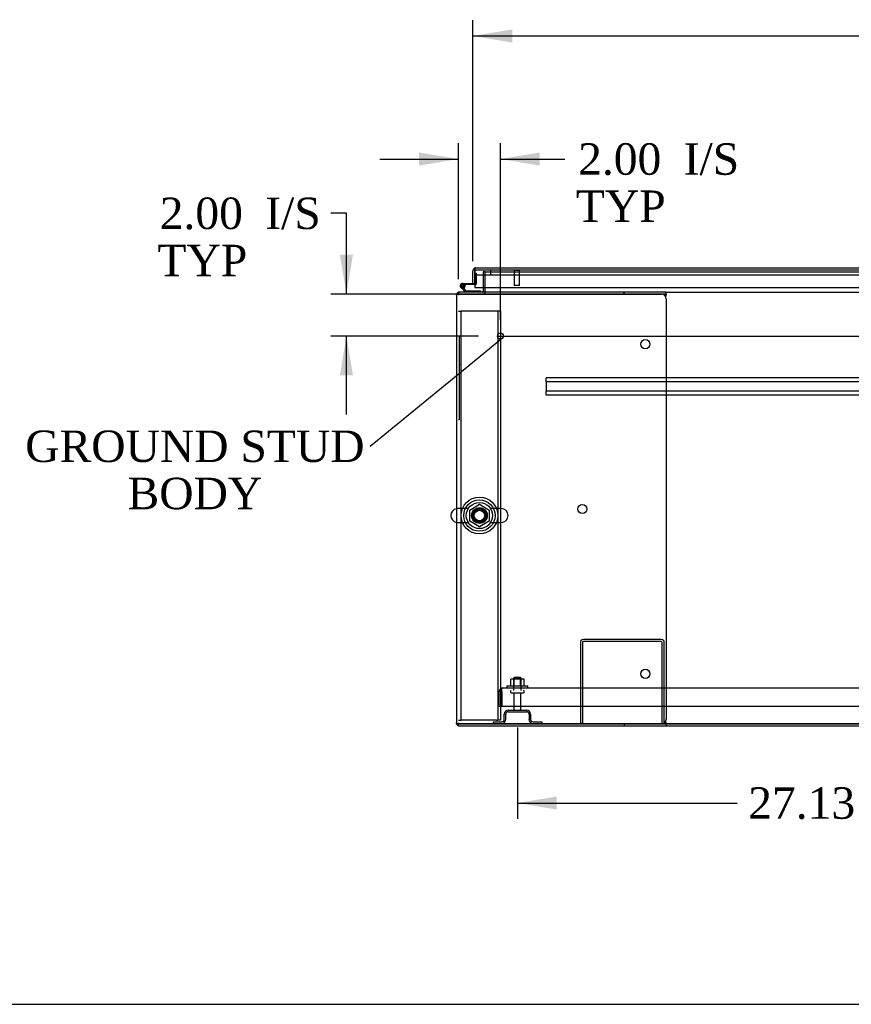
# Model space of a CAD drawing. Header units: inches. Extents: x 1 to 359, y -2 to 239.
# Tile 1 of 22: x 47 to 86, y 1 to 48. Entities that reach past the tile are written whole.
import ezdxf
from ezdxf import colors
from ezdxf.entities.mleader import LeaderData, LeaderLine
from ezdxf.enums import TextEntityAlignment as Align
from ezdxf.lldxf.tags import DXFTag
from ezdxf.math import Vec2, Vec3

# ---------------------------------------------------------------- set-up
doc = ezdxf.new("R2010")
doc.units = ezdxf.units.IN
doc.header["$MEASUREMENT"] = 0
for name, color, linetype in [('COM42187', 7, 'Continuous'), ('COM43134', 7, 'Continuous'), ('COM50521', 7, 'Continuous'), ('COM50799-4', 7, 'Continuous'), ('COM50800-1', 7, 'Continuous'), ('COM52265-4', 7, 'Continuous'), ('COM54578-68', 7, 'Continuous'), ('COM54837', 7, 'Continuous'), ('COM54928-5', 7, 'Continuous'), ('COM55702-64', 7, 'Continuous'), ('COM71163-12', 7, 'Continuous'), ('Default', 7, 'Continuous'), ('GSK11033', 7, 'Continuous'), ('NTS166105', 7, 'Continuous'), ('NTS166905', 7, 'Continuous'), ('QLB20205', 7, 'Continuous'), ('SCS00680', 7, 'Continuous'), ('STD21878', 7, 'Continuous'), ('STD26094', 7, 'Continuous'), ('WAF25059', 7, 'Continuous'), ('WAF25362', 7, 'Continuous'), ('WAM254785', 7, 'Continuous')]:
    doc.layers.add(name, color=color, linetype=linetype)
doc.styles.add('SEACAD_Times_New_Roman', font='times.ttf')
tags = doc.linetypes.add('CENTER2', pattern=[1.125, 0.75, -0.125, 0.125, -0.125]).pattern_tags.tags
tags[10:11] = [DXFTag(74, 4), DXFTag(75, 0), DXFTag(340, '0'), DXFTag(46, 0.0), DXFTag(50, 0.0), DXFTag(44, 0.0), DXFTag(45, 0.0)]
tags[8:9] = [DXFTag(74, 4), DXFTag(75, 0), DXFTag(340, '0'), DXFTag(46, 0.0), DXFTag(50, 0.0), DXFTag(44, 0.0), DXFTag(45, 0.0)]
tags[6:7] = [DXFTag(74, 4), DXFTag(75, 0), DXFTag(340, '0'), DXFTag(46, 0.0), DXFTag(50, 0.0), DXFTag(44, 0.0), DXFTag(45, 0.0)]
tags[4:5] = [DXFTag(74, 4), DXFTag(75, 0), DXFTag(340, '0'), DXFTag(46, 0.0), DXFTag(50, 0.0), DXFTag(44, 0.0), DXFTag(45, 0.0)]
tags = doc.linetypes.add('HIDDEN2', pattern=[0.1875, 0.125, -0.0625]).pattern_tags.tags
tags[6:7] = [DXFTag(74, 4), DXFTag(75, 0), DXFTag(340, '0'), DXFTag(46, 0.0), DXFTag(50, 0.0), DXFTag(44, 0.0), DXFTag(45, 0.0)]
tags[4:5] = [DXFTag(74, 4), DXFTag(75, 0), DXFTag(340, '0'), DXFTag(46, 0.0), DXFTag(50, 0.0), DXFTag(44, 0.0), DXFTag(45, 0.0)]
doc.dimstyles.new('HAMMOND_(STH_-_300x200)', dxfattribs={"dimtxt": 1.5, "dimasz": 1.875, "dimexe": 0.75, "dimexo": 0.75, "dimgap": 0.375, "dimtad": 0, "dimtih": 1, "dimtoh": 1, "dimzin": 0, "dimdsep": 46, "dimtxsty": 'SEACAD_Times_New_Roman', "dimblk1": '_SE_FILLED', "dimblk2": '_SE_FILLED', "dimsah": 1, "dimcen": 0.75, "dimadec": 0, "dimazin": 0, "dimtfac": 0.8, "dimtofl": 0, "dimtmove": 0, "dimatfit": 3, "dimfxl": 1, "dimtolj": 1, "dimtzin": 0, "dimarcsym": 0})

# ---------------------------------------------------------------- blocks, each defined once
blk = doc.blocks.new('_SE_FILLED')
at = {"color": 0}
blk.add_line((0, 0), (-1, 0), dxfattribs=at)
blk.add_solid([(0, 0), (-1, -0.1665), (-1, 0.1665), (0, 0)], dxfattribs=at)
blk = doc.blocks.new('SEANNOT_GROUP3')
at = {"layer": 'Default', "color": 7, "linetype": 'CENTER2'}
blk.add_line((69.441, 32.533), (125.451, 32.533), dxfattribs=at)
blk = doc.blocks.new('SE1')
at = {"layer": 'COM42187', "color": 7, "linetype": 'HIDDEN2'}
for p, q in [((67.51, 33.723), (67.635, 33.723)), ((67.695, 33.723), (67.635, 33.723)), ((67.635, 14.223), (67.635, 33.723)), ((69.325, 33.723), (67.695, 33.723)), ((69.385, 33.723), (69.325, 33.723)), ((69.385, 33.723), (69.385, 14.223)), ((69.51, 33.723), (69.385, 33.723)), ((69.51, 33.723), (69.51, 14.223)), ((67.51, 14.223), (67.635, 14.223)), ((67.695, 14.223), (67.635, 14.223)), ((69.325, 14.223), (67.695, 14.223)), ((69.325, 14.223), (69.385, 14.223)), ((69.51, 14.223), (69.385, 14.223))]:
    blk.add_line(p, q, dxfattribs=at)
blk.add_circle((68.51, 23.973), 0.375, dxfattribs=at)
at = {"layer": 'COM43134', "color": 7, "linetype": 'HIDDEN2'}
for p, q in [((69.445, 14.877), (69.445, 15.567)), ((69.569, 15.649), (69.52, 15.716)), ((69.569, 15.649), (69.569, 15.567)), ((69.569, 15.567), (69.57, 15.567)), ((69.57, 15.567), (69.57, 15.716)), ((69.57, 14.877), (69.57, 15.567)), ((69.57, 15.567), (69.57, 14.877)), ((69.629, 15.752), (69.629, 15.752)), ((69.629, 15.752), (69.63, 15.752)), ((69.63, 15.752), (125.26, 15.752)), ((69.445, 14.877), (69.57, 14.877)), ((69.57, 14.877), (125.319, 14.877))]:
    blk.add_line(p, q, dxfattribs=at)
for start, end in [(126.194, 180), (90.1208, 126.194), (90, 90.0589)]:
    blk.add_arc((69.63, 15.567), 0.185, start, end, dxfattribs=at)
blk.add_open_spline([(69.57, 15.716), (69.58, 15.728), (69.59, 15.737), (69.604, 15.746), (69.609, 15.748), (69.619, 15.751), (69.624, 15.752), (69.629, 15.752)], degree=3, knots=[0, 0, 0, 0, 0.5, 0.5, 0.75, 0.75, 1, 1, 1, 1], dxfattribs=at)
at = {"layer": 'COM50521', "color": 7, "linetype": 'HIDDEN2'}
for p, q in [((73.32, 17.922), (73.32, 14.065)), ((73.415, 17.922), (73.415, 14.065)), ((77.177, 18.065), (73.463, 18.065)), ((77.177, 17.97), (73.463, 17.97)), ((77.225, 14.065), (77.225, 17.922)), ((77.32, 14.065), (77.32, 17.922)), ((73.415, 14.065), (73.32, 14.065)), ((77.225, 14.065), (77.32, 14.065))]:
    blk.add_line(p, q, dxfattribs=at)
for centre, radius, start, end in [((73.463, 17.922), 0.143, 90, 180), ((73.463, 17.922), 0.048, 90, 180), ((77.177, 17.922), 0.143, 0, 90), ((77.177, 17.922), 0.048, 0, 90)]:
    blk.add_arc(centre, radius, start, end, dxfattribs=at)
at = {"layer": 'COM50799-4', "color": 7, "linetype": 'Continuous'}
for p, q in [((68.291, 35.708), (68.252, 35.759)), ((68.291, 35.645), (68.291, 35.759)), ((68.291, 35.708), (68.291, 35.645)), ((68.339, 35.788), (68.338, 35.788)), ((68.339, 35.788), (68.339, 35.788)), ((68.339, 35.788), (97.178, 35.788)), ((68.196, 35.043), (68.196, 35.645)), ((68.291, 35.645), (68.291, 35.645)), ((68.291, 35.645), (68.291, 34.851)), ((68.291, 35.043), (68.291, 35.443)), ((68.196, 35.043), (68.291, 35.043)), ((68.291, 34.851), (97.178, 34.851))]:
    blk.add_line(p, q, dxfattribs=at)
for start, end in [(127.5036, 180), (90.1561, 127.5036), (90, 90.0762)]:
    blk.add_arc((68.339, 35.645), 0.143, start, end, dxfattribs=at)
blk.add_open_spline([(68.291, 35.759), (68.299, 35.768), (68.307, 35.775), (68.319, 35.783), (68.323, 35.785), (68.331, 35.787), (68.335, 35.788), (68.339, 35.788)], degree=3, knots=[0, 0, 0, 0, 0.5, 0.5, 0.75, 0.75, 1, 1, 1, 1], dxfattribs=at)
at = {"layer": 'COM50800-1', "color": 7, "linetype": 'HIDDEN2'}
for p, q in [((67.51, 14.065), (127.383, 14.065)), ((67.51, 13.948), (67.51, 14.035)), ((67.51, 13.94), (67.558, 13.94))]:
    blk.add_line(p, q, dxfattribs=at)
at = {"layer": 'COM50800-1', "color": 7, "linetype": 'Continuous'}
for p, q in [((67.51, 13.94), (67.51, 13.948)), ((77.415, 13.94), (117.478, 13.94))]:
    blk.add_line(p, q, dxfattribs=at)
at = {"layer": 'COM52265-4', "color": 7, "linetype": 'HIDDEN2'}
for p, q in [((68.695, 35.595), (68.695, 34.851)), ((68.79, 35.595), (68.695, 35.595)), ((67.423, 34.533), (67.415, 34.533)), ((67.423, 14.035), (67.415, 14.035))]:
    blk.add_line(p, q, dxfattribs=at)
at = {"layer": 'COM52265-4', "color": 7, "linetype": 'Continuous'}
for p, q in [((68.695, 34.851), (68.695, 34.676)), ((67.415, 34.485), (67.415, 34.533)), ((67.415, 14.035), (67.415, 14.083))]:
    blk.add_line(p, q, dxfattribs=at)
for radius, start in [(0.048, 270), (0.143, 340.3871)]:
    blk.add_arc((68.647, 34.676), radius, start, 0, dxfattribs=at)
at = {"layer": 'COM52265-4', "color": 7, "linetype": 'HIDDEN2'}
blk.add_arc((68.647, 34.676), 0.143, 270, 340.3871, dxfattribs=at)
at = {"layer": 'COM54578-68', "color": 7, "linetype": 'HIDDEN2'}
for p, q in [((68.291, 35.531), (68.353, 35.531)), ((68.353, 35.531), (68.353, 35.006)), ((67.648, 34.914), (67.648, 34.939)), ((67.675, 34.885), (67.745, 34.814)), ((67.698, 34.989), (67.723, 34.989)), ((67.723, 34.864), (67.698, 34.864)), ((67.828, 34.926), (67.766, 34.926)), ((67.773, 34.939), (67.773, 34.914)), ((68.328, 34.981), (68.291, 34.981))]:
    blk.add_line(p, q, dxfattribs=at)
at = {"layer": 'COM54578-68', "color": 7, "linetype": 'Continuous'}
for p, q in [((67.843, 34.628), (67.632, 34.84)), ((67.711, 35.043), (68.196, 35.043)), ((68.291, 34.981), (67.711, 34.981)), ((67.745, 34.814), (67.869, 34.69)), ((67.766, 34.931), (67.827, 34.937)), ((67.869, 34.69), (68.563, 34.69)), ((68.563, 34.69), (68.563, 34.628))]:
    blk.add_line(p, q, dxfattribs=at)
blk.add_circle((67.711, 34.926), 0.05, dxfattribs=at)
for radius, start, end in [(0.117, 90, 5.2159), (0.117, 227.608, 287.0274), (0.055, 90, 5.2159), (0.055, 5.2159, 90), (0.117, 5.2159, 28.0398)]:
    blk.add_arc((67.711, 34.926), radius, start, end, dxfattribs=at)
at = {"layer": 'COM54578-68', "color": 7, "linetype": 'HIDDEN2'}
for centre, radius, start, end in [((67.698, 34.939), 0.05, 90, 180), ((67.698, 34.914), 0.05, 180, 270), ((67.711, 34.926), 0.117, 28.0398, 90), ((67.723, 34.939), 0.05, 0, 90), ((67.723, 34.914), 0.05, 270, 0), ((68.328, 35.006), 0.025, 270, 0)]:
    blk.add_arc(centre, radius, start, end, dxfattribs=at)
at = {"layer": 'COM54837', "color": 7, "linetype": 'HIDDEN2'}
for p, q in [((71.695, 30.49), (71.695, 30.533)), ((123.195, 30.533), (71.695, 30.533)), ((71.695, 30.388), (71.695, 30.49)), ((71.695, 30.345), (71.695, 30.388)), ((71.695, 30.345), (71.695, 29.908)), ((123.195, 30.345), (71.695, 30.345)), ((71.695, 29.865), (71.695, 29.908)), ((123.195, 29.908), (71.695, 29.908)), ((71.695, 29.763), (71.695, 29.865)), ((71.695, 29.72), (71.695, 29.763)), ((123.195, 29.72), (71.695, 29.72))]:
    blk.add_line(p, q, dxfattribs=at)
at = {"layer": 'COM54928-5', "color": 7, "linetype": 'Continuous'}
for p, q in [((67.415, 34.485), (67.415, 14.083)), ((67.423, 34.533), (67.558, 34.533)), ((67.558, 34.533), (67.423, 34.533)), ((75.414, 34.628), (67.558, 34.628)), ((67.558, 34.533), (67.558, 34.533)), ((75.414, 34.533), (67.558, 34.533)), ((67.558, 34.533), (77.194, 34.533)), ((77.415, 34.628), (75.414, 34.628)), ((75.414, 34.533), (75.414, 34.628)), ((77.415, 34.533), (75.414, 34.533)), ((77.39, 34.413), (77.404, 34.485)), ((77.414, 34.313), (77.414, 14.255)), ((77.415, 34.533), (77.415, 34.628)), ((77.415, 34.523), (77.415, 34.533)), ((77.404, 14.083), (77.39, 14.156)), ((67.423, 14.035), (67.558, 14.035)), ((67.558, 14.035), (67.423, 14.035)), ((67.558, 14.035), (67.558, 14.035)), ((67.558, 14.035), (75.414, 14.035)), ((77.194, 14.035), (67.558, 14.035)), ((67.558, 13.94), (75.414, 13.94)), ((75.414, 14.035), (75.414, 13.94)), ((75.414, 14.035), (77.415, 14.035)), ((75.414, 13.94), (77.415, 13.94)), ((77.415, 14.035), (77.415, 14.045)), ((77.415, 14.035), (77.415, 13.94))]:
    blk.add_line(p, q, dxfattribs=at)
for centre in [(76.414, 32.143), (73.414, 24.284), (76.414, 16.425)]:
    blk.add_circle(centre, 0.218, dxfattribs=at)
for centre, radius, start, end in [((67.558, 34.485), 0.143, 160.3871, 180), ((67.558, 34.485), 0.143, 90, 160.3871), ((77.194, 34.313), 0.22, 0, 90), ((77.722, 34.416), 0.326, 160.716, 167.6742), ((77.194, 14.255), 0.22, 270, 0), ((67.558, 14.083), 0.143, 180, 199.6129), ((67.558, 14.083), 0.143, 199.6129, 270), ((77.722, 14.153), 0.326, 192.3258, 199.284)]:
    blk.add_arc(centre, radius, start, end, dxfattribs=at)
for centre, start_param, end_param in [((67.558, 34.485), 2.799282, 3.141593), ((67.558, 14.083), 3.141593, 3.483903)]:
    blk.add_ellipse(centre, major_axis=(0.143, 0), ratio=0.99836, start_param=start_param, end_param=end_param, dxfattribs=at)
at = {"layer": 'COM55702-64', "color": 7, "linetype": 'HIDDEN2'}
for p, q in [((69.882, 14.69), (70.757, 14.69)), ((69.882, 14.618), (70.757, 14.618)), ((69.157, 14.137), (69.579, 14.137)), ((69.157, 14.137), (69.157, 14.065)), ((69.695, 14.253), (69.695, 14.503)), ((69.767, 14.253), (69.767, 14.503)), ((70.873, 14.503), (70.873, 14.253)), ((70.945, 14.503), (70.945, 14.253)), ((71.06, 14.137), (71.482, 14.137)), ((71.482, 14.137), (71.482, 14.065))]:
    blk.add_line(p, q, dxfattribs=at)
for centre, radius, start, end in [((69.882, 14.503), 0.188, 90, 180), ((69.882, 14.503), 0.116, 90, 180), ((70.757, 14.503), 0.188, 0, 90), ((70.757, 14.503), 0.116, 0, 90), ((69.579, 14.253), 0.188, 270, 0), ((69.579, 14.253), 0.116, 270, 0), ((71.06, 14.253), 0.188, 180, 270), ((71.06, 14.253), 0.116, 180, 270)]:
    blk.add_arc(centre, radius, start, end, dxfattribs=at)
at = {"layer": 'COM71163-12', "color": 7, "linetype": 'HIDDEN2'}
for p, q in [((68.79, 34.851), (68.79, 35.595)), ((68.79, 35.595), (126.103, 35.595)), ((67.51, 34.628), (67.558, 34.628)), ((67.51, 34.62), (67.51, 34.485)), ((67.51, 14.083), (67.51, 14.035))]:
    blk.add_line(p, q, dxfattribs=at)
at = {"layer": 'COM71163-12', "color": 7, "linetype": 'Continuous'}
for p, q in [((68.79, 34.676), (68.79, 34.851)), ((67.51, 34.628), (67.51, 34.62)), ((68.79, 34.676), (68.79, 34.628)), ((77.415, 34.628), (117.478, 34.628)), ((77.415, 14.035), (117.478, 14.035))]:
    blk.add_line(p, q, dxfattribs=at)
at = {"layer": 'GSK11033', "color": 7, "linetype": 'Continuous'}
for p, q in [((68.291, 35.443), (68.291, 35.693)), ((68.291, 35.693), (68.291, 35.693)), ((68.291, 35.443), (68.291, 35.443))]:
    blk.add_line(p, q, dxfattribs=at)
at = {"layer": 'GSK11033', "color": 7, "linetype": 'HIDDEN2'}
for p, q in [((68.291, 35.693), (97.178, 35.693)), ((69.041, 35.693), (69.041, 35.443)), ((68.291, 35.443), (97.178, 35.443))]:
    blk.add_line(p, q, dxfattribs=at)
at = {"layer": 'NTS166105', "color": 7, "linetype": 'HIDDEN2'}
for p, q in [((70.164, 16.168), (70.004, 16.168)), ((70.004, 15.848), (70.004, 16.168)), ((70.474, 16.168), (70.164, 16.168)), ((70.164, 15.848), (70.164, 16.168)), ((70.635, 16.168), (70.474, 16.168)), ((70.474, 15.848), (70.474, 16.168)), ((70.635, 15.848), (70.635, 16.168))]:
    blk.add_line(p, q, dxfattribs=at)
at = {"layer": 'NTS166905', "color": 7, "linetype": 'HIDDEN2'}
for p, q in [((68.045, 24.236), (68.514, 24.51)), ((68.514, 24.51), (68.975, 24.236)), ((68.045, 23.71), (68.045, 24.236)), ((68.975, 24.236), (68.975, 23.71)), ((68.51, 23.438), (68.045, 23.71)), ((68.975, 23.71), (68.51, 23.438))]:
    blk.add_line(p, q, dxfattribs=at)
blk.add_circle((68.51, 23.973), 0.263, dxfattribs=at)
at = {"layer": 'QLB20205', "color": 7, "linetype": 'HIDDEN2'}
for p, q in [((67.54, 32.533), (67.51, 32.533)), ((67.54, 32.533), (67.54, 32.158)), ((67.54, 32.158), (67.54, 28.908)), ((67.556, 31.36), (67.54, 31.36)), ((67.555, 31.339), (67.54, 31.339)), ((67.556, 31.326), (67.54, 31.326)), ((67.555, 31.324), (67.54, 31.324)), ((67.555, 31.314), (67.54, 31.314)), ((67.555, 31.286), (67.54, 31.286)), ((67.555, 31.2), (67.54, 31.2)), ((67.555, 31.184), (67.54, 31.184)), ((67.54, 31.182), (67.556, 31.182)), ((67.54, 31.182), (67.556, 31.182)), ((67.556, 31.142), (67.54, 31.142)), ((67.555, 31.314), (67.555, 31.324)), ((67.555, 31.286), (67.555, 31.314)), ((67.555, 31.2), (67.555, 31.286)), ((67.555, 31.184), (67.555, 31.2)), ((67.555, 31.184), (67.555, 31.182)), ((67.555, 31.132), (67.555, 31.14)), ((67.555, 30.971), (67.555, 31.132)), ((67.555, 31.038), (67.556, 31.038)), ((67.555, 30.971), (67.54, 30.971)), ((67.556, 30.935), (67.54, 30.935)), ((67.555, 30.785), (67.54, 30.785)), ((67.555, 30.764), (67.54, 30.764)), ((67.54, 30.757), (67.556, 30.757)), ((67.555, 30.707), (67.54, 30.707)), ((67.555, 30.565), (67.54, 30.565)), ((67.555, 30.925), (67.555, 30.933)), ((67.555, 30.816), (67.555, 30.925)), ((67.555, 30.785), (67.555, 30.816)), ((67.555, 30.764), (67.555, 30.785)), ((67.555, 30.565), (67.555, 30.707)), ((67.556, 30.7), (67.555, 30.7)), ((67.555, 30.565), (67.556, 30.565)), ((67.555, 30.483), (67.54, 30.483)), ((67.555, 30.479), (67.54, 30.479)), ((67.555, 30.47), (67.54, 30.47)), ((67.555, 30.459), (67.54, 30.459)), ((67.555, 30.44), (67.54, 30.44)), ((67.555, 30.371), (67.54, 30.371)), ((67.555, 30.348), (67.54, 30.348)), ((67.555, 30.279), (67.54, 30.279)), ((67.555, 30.137), (67.54, 30.137)), ((67.555, 30.055), (67.54, 30.055)), ((67.555, 30.051), (67.54, 30.051)), ((67.555, 30.479), (67.555, 30.483)), ((67.555, 30.47), (67.555, 30.479)), ((67.555, 30.459), (67.555, 30.47)), ((67.555, 30.44), (67.555, 30.459)), ((67.555, 30.371), (67.555, 30.44)), ((67.555, 30.348), (67.555, 30.371)), ((67.555, 30.137), (67.555, 30.279)), ((67.556, 30.272), (67.555, 30.272)), ((67.555, 30.138), (67.556, 30.138)), ((67.555, 30.051), (67.555, 30.055)), ((67.555, 30.042), (67.555, 30.051)), ((67.555, 30.042), (67.54, 30.042)), ((67.555, 30.031), (67.54, 30.031)), ((67.555, 30.012), (67.54, 30.012)), ((67.555, 29.943), (67.54, 29.943)), ((67.555, 29.921), (67.54, 29.921)), ((67.556, 29.847), (67.54, 29.847)), ((67.555, 29.84), (67.54, 29.84)), ((67.555, 29.815), (67.54, 29.815)), ((67.555, 29.723), (67.54, 29.723)), ((67.54, 29.702), (67.556, 29.702)), ((67.555, 30.031), (67.555, 30.042)), ((67.555, 30.012), (67.555, 30.031)), ((67.555, 29.943), (67.555, 30.012)), ((67.555, 29.921), (67.555, 29.943)), ((67.555, 29.847), (67.555, 29.84)), ((67.555, 29.815), (67.555, 29.84)), ((67.555, 29.723), (67.555, 29.815)), ((67.54, 28.908), (67.54, 28.533)), ((67.54, 28.533), (67.51, 28.533))]:
    blk.add_line(p, q, dxfattribs=at)
at = {"layer": 'SCS00680', "color": 7, "linetype": 'HIDDEN2'}
for p, q in [((67.98, 24.304), (67.474, 24.304)), ((69.545, 24.304), (69.04, 24.304)), ((67.474, 23.642), (67.98, 23.642)), ((69.04, 23.642), (69.545, 23.642))]:
    blk.add_line(p, q, dxfattribs=at)
for radius in [0.625, 0.312, 0.252]:
    blk.add_circle((68.51, 23.973), radius, dxfattribs=at)
at = {"layer": 'SCS00680', "color": 7, "linetype": 'Continuous'}
blk.add_arc((67.474, 23.973), 0.331, 100.3132, 259.6868, dxfattribs=at)
at = {"layer": 'SCS00680', "color": 7, "linetype": 'HIDDEN2'}
for centre, start, end in [((67.474, 23.973), 90, 100.3132), ((69.545, 23.973), 270, 90), ((67.474, 23.973), 259.6868, 270)]:
    blk.add_arc(centre, 0.331, start, end, dxfattribs=at)
at = {"layer": 'STD21878', "color": 7, "linetype": 'HIDDEN2'}
for p, q in [((70.15, 35.693), (70.15, 35.662)), ((70.431, 35.662), (70.431, 35.693)), ((70.431, 35.662), (70.15, 35.662)), ((70.166, 35.662), (70.166, 34.943)), ((70.416, 34.943), (70.416, 35.662)), ((70.416, 34.943), (70.166, 34.943))]:
    blk.add_line(p, q, dxfattribs=at)
blk.add_circle((69.51, 32.533), 0.141, dxfattribs=at)
at = {"layer": 'STD26094', "color": 7, "linetype": 'HIDDEN2'}
for p, q in [((70.17, 16.252), (70.132, 16.215)), ((70.132, 16.215), (70.507, 16.215)), ((70.132, 16.215), (70.132, 15.627)), ((70.47, 16.252), (70.17, 16.252)), ((70.507, 16.215), (70.47, 16.252)), ((70.507, 15.627), (70.507, 16.215)), ((69.995, 15.597), (69.995, 15.557)), ((70.025, 15.527), (70.615, 15.527)), ((70.155, 15.527), (70.155, 14.75)), ((70.485, 14.75), (70.485, 15.527)), ((70.645, 15.557), (70.645, 15.597))]:
    blk.add_line(p, q, dxfattribs=at)
for centre, radius, start, end in [((70.025, 15.597), 0.03, 90, 180), ((70.025, 15.557), 0.03, 180, 270), ((70.615, 15.597), 0.03, 0, 90), ((70.615, 15.557), 0.03, 270, 0), ((70.215, 14.75), 0.06, 180, 270), ((70.425, 14.75), 0.06, 270, 0)]:
    blk.add_arc(centre, radius, start, end, dxfattribs=at)
at = {"layer": 'WAF25059', "color": 7, "linetype": 'HIDDEN2'}
for p, q in [((69.82, 15.848), (70.82, 15.848)), ((69.82, 15.848), (69.82, 15.752)), ((70.82, 15.752), (70.82, 15.848))]:
    blk.add_line(p, q, dxfattribs=at)
at = {"layer": 'WAF25362', "color": 7, "linetype": 'HIDDEN2'}
for radius in [0.875, 0.344]:
    blk.add_circle((68.51, 23.973), radius, dxfattribs=at)
at = {"layer": 'WAM254785', "color": 7, "linetype": 'HIDDEN2'}
for radius in [0.75, 0.312]:
    blk.add_circle((68.51, 23.973), radius, dxfattribs=at)
blk = doc.blocks.new('DMBLK3142')
at = {"layer": 'Default', "linetype": 'Continuous'}
for points in [[(70.071, 47.15), (68.196, 46.838), (70.071, 46.525)], [(124.821, 47.15), (124.821, 46.525), (126.696, 46.838)]]:
    blk.add_hatch(color=7, dxfattribs=at).paths.add_polyline_path(points)
at = {"layer": 'Default', "color": 7, "linetype": 'Continuous'}
for p, q in [((68.196, 36.094), (68.196, 47.588)), ((126.696, 36.094), (126.696, 47.588)), ((68.196, 46.838), (93.491, 46.838)), ((101.401, 46.838), (126.696, 46.838))]:
    blk.add_line(p, q, dxfattribs=at)
at = {"layer": 'Default', "color": 7, "linetype": 'Continuous', "style": 'SEACAD_Times_New_Roman'}
for s, p in [('58.50', (94.887, 47.588)), ('DOOR ', (94.016, 45.338))]:
    blk.add_text(s, height=1.5, dxfattribs=at).set_placement(p, align=Align.TOP_LEFT)
blk = doc.blocks.new('DMBLK3145')
at = {"layer": 'Default', "linetype": 'Continuous'}
for points in [[(61.857, 36.408), (62.17, 34.533), (62.482, 36.408)], [(61.857, 30.658), (62.482, 30.658), (62.17, 32.533)]]:
    blk.add_hatch(color=7, dxfattribs=at).paths.add_polyline_path(points)
at = {"layer": 'Default', "color": 7, "linetype": 'Continuous'}
for p, q in [((62.17, 38.383), (61.42, 38.383)), ((62.17, 34.533), (62.17, 38.383)), ((67.897, 34.533), (61.42, 34.533)), ((68.468, 32.533), (61.42, 32.533)), ((62.17, 28.783), (62.17, 32.533))]:
    blk.add_line(p, q, dxfattribs=at)
at = {"layer": 'Default', "color": 7, "linetype": 'Continuous', "style": 'SEACAD_Times_New_Roman'}
for s, p in [('2.00', (53.269, 39.133)), ('I/S', (58.3, 39.133)), ('TYP', (53.162, 36.883))]:
    blk.add_text(s, height=1.5, dxfattribs=at).set_placement(p, align=Align.TOP_LEFT)
blk = doc.blocks.new('DMBLK3146')
at = {"layer": 'Default', "linetype": 'Continuous'}
for points in [[(65.635, 41.283), (65.635, 40.658), (67.51, 40.971)], [(71.385, 41.283), (69.51, 40.971), (71.385, 40.658)]]:
    blk.add_hatch(color=7, dxfattribs=at).paths.add_polyline_path(points)
at = {"layer": 'Default', "color": 7, "linetype": 'Continuous'}
for p, q in [((67.51, 35.235), (67.51, 41.721)), ((69.51, 33.283), (69.51, 41.721)), ((63.76, 40.971), (67.51, 40.971)), ((69.51, 40.971), (71.834, 40.971)), ((71.834, 40.971), (72.584, 40.971))]:
    blk.add_line(p, q, dxfattribs=at)
at = {"layer": 'Default', "color": 7, "linetype": 'Continuous', "style": 'SEACAD_Times_New_Roman'}
for s, p in [('I/S', (78.246, 41.721)), ('2.00', (73.215, 41.721)), ('TYP', (73.109, 39.471))]:
    blk.add_text(s, height=1.5, dxfattribs=at).set_placement(p, align=Align.TOP_LEFT)
blk = doc.blocks.new('DMBLK3147')
at = {"layer": 'Default', "linetype": 'Continuous'}
for points in [[(72.195, 9.954), (72.195, 10.579), (70.32, 10.267)], [(95.57, 9.954), (97.445, 10.267), (95.57, 10.579)]]:
    blk.add_hatch(color=7, dxfattribs=at).paths.add_polyline_path(points)
at = {"layer": 'Default', "color": 7, "linetype": 'Continuous'}
for p, q in [((97.445, 14.777), (97.445, 9.517)), ((70.32, 13.868), (70.32, 9.517)), ((70.32, 10.267), (80.798, 10.267)), ((86.966, 10.267), (97.445, 10.267))]:
    blk.add_line(p, q, dxfattribs=at)
at = {"layer": 'Default', "color": 7, "linetype": 'Continuous', "style": 'SEACAD_Times_New_Roman'}
blk.add_text('27.13', height=1.5, dxfattribs=at).set_placement((81.323, 11.017), align=Align.TOP_LEFT)
blk = doc.blocks.new('BORDER')
at = {"layer": 'Default', "color": 7, "linetype": 'Continuous'}
blk.add_line((-41.86, 0), (0, 0), dxfattribs=at)

msp = doc.modelspace()

# ---------------------------------------------------------------- block references
at = {"layer": 'Default', "color": 7, "xscale": 8.55, "yscale": 8.55, "zscale": 8.55}
msp.add_blockref('BORDER', (359.223, 0.67), dxfattribs=at)
at = {"layer": 'Default'}
for name in ['SE1', 'SEANNOT_GROUP3']:
    msp.add_blockref(name, (0, 0), dxfattribs=at)

# ---------------------------------------------------------------- dimensions: what is measured, and where the dimension line sits
at = {"layer": 'Default', "color": 7, "linetype": 'Continuous'}
dim = msp.add_linear_dim(base=(68.196, 46.838), p1=(68.196, 35.344), p2=(126.696, 35.344), angle=0, text='\\A1;<>\\PDOOR ', dimstyle='HAMMOND_(STH_-_300x200)', dxfattribs=at)
dim.commit()
dim.dimension.update_dxf_attribs({"geometry": 'DMBLK3142', "text_midpoint": (97.446, 46.838), "dimtype": 161})
dim = msp.add_linear_dim(base=(69.51, 40.971), p1=(67.51, 34.485), p2=(69.51, 32.533), text='\\A1;<> I/S\\PTYP', dimstyle='HAMMOND_(STH_-_300x200)', override={"dimtmove": 1}, dxfattribs=at)
dim.commit()
dim.dimension.update_dxf_attribs({"geometry": 'DMBLK3146', "text_midpoint": (72.584, 40.971), "dimtype": 160})
dim = msp.add_linear_dim(base=(62.17, 34.533), p1=(69.369, 32.533), p2=(68.647, 34.533), angle=90, text='\\A1;<> I/S\\PTYP', dimstyle='HAMMOND_(STH_-_300x200)', override={"dimtmove": 1}, dxfattribs=at)
dim.commit()
dim.dimension.update_dxf_attribs({"geometry": 'DMBLK3145', "text_midpoint": (61.42, 38.383), "dimtype": 160})
dim = msp.add_linear_dim(base=(97.444506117, 10.266739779), p1=(70.319506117, 14.618106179), p2=(97.444506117, 15.527106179), text='\\A1;<>', dimstyle='HAMMOND_(STH_-_300x200)', dxfattribs=at)
dim.commit()
dim.dimension.update_dxf_attribs({"geometry": 'DMBLK3147', "text_midpoint": (83.882005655, 10.266739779), "dimtype": 160})

# ---------------------------------------------------------------- leaders
ml = msp.add_multileader_mtext('Standard', dxfattribs=at)
ml.set_content('{\\pxsm0.9;\\fTimes New Roman|b0||i0||c0|p34;\\W1.;GROUND STUD\\PBODY\\P}', color=7)
ml.set_leader_properties()
ml.set_arrow_properties(name='_SE_FILLED')
ml.build(insert=Vec2(0, 0))
ml.multileader.update_dxf_attribs({"dogleg_length": 0, "arrow_head_size": 1.875})
ctx = ml.context
ctx.base_point, ctx.char_height, ctx.arrow_head_size, ctx.landing_gap_size = Vec3(47.025, 26.601), 1.5, 1.875, 0.525
ctx.text_align_type = 1
notes = []
notes.append((ctx, [(0, (1, 1, 0), (63.301, 27.261), (-1, 0), 0, [(0, [(69.623, 32.45)], 0, [])])]))
ctx.mtext.insert, ctx.mtext.alignment = Vec3(54.946, 28.027), 2
for ctx, leaders in notes:
    for number, flags, end, landing, length, lines in leaders:
        leader = LeaderData()
        leader.index, (leader.has_last_leader_line, leader.has_dogleg_vector, leader.attachment_direction) = number, flags
        leader.last_leader_point, leader.dogleg_vector, leader.dogleg_length = Vec3(end), Vec3(landing), length
        for number, points, colour, breaks in lines:
            line = LeaderLine()
            line.index, line.vertices, line.color, line.breaks = number, Vec3.list(points), colors.encode_raw_color(colour), breaks
            leader.lines.append(line)
        ctx.leaders.append(leader)

doc.saveas('drawing.dxf')
